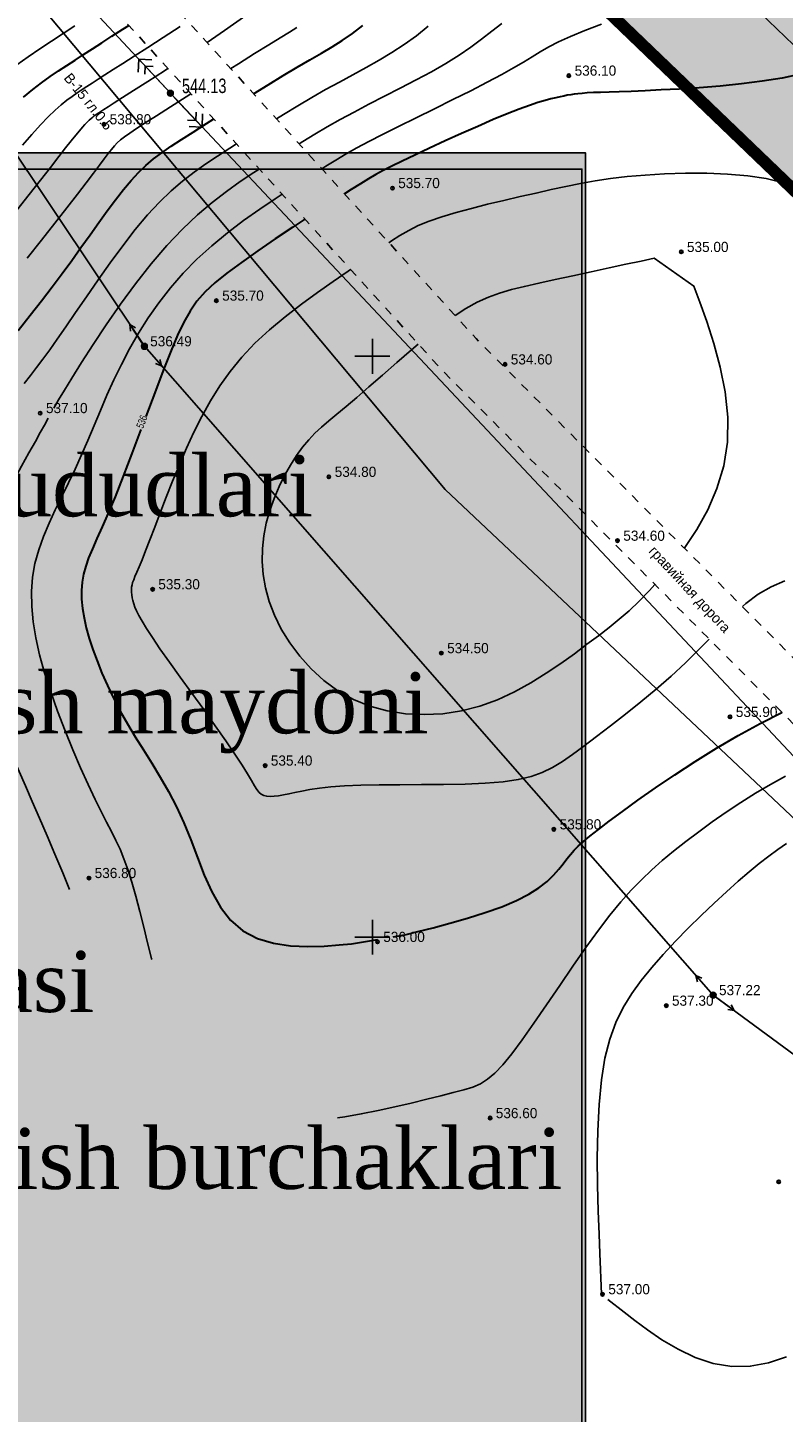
# Model space of a CAD drawing. Extents: x 0 to 363660, y 0 to 4201329.
# Tile 70 of 122: x 360270 to 360335, y 4200309 to 4200428. Entities that reach past the tile are written whole.
import ezdxf

# ---------------------------------------------------------------- set-up
doc = ezdxf.new("R2010")
doc.units = 0
doc.header["$LTSCALE"] = 0.5
doc.header["$MEASUREMENT"] = 0
doc.header["$PDMODE"] = 32
doc.header["$PDSIZE"] = 0.3
for name, pattern in [('CONTI', [0]), ('GOST2.303 6', [12, 8, -1.5, 1, -1.5]), ('Д_ТРОТ_ТРУБА', [3, 1.5, -1.5]), ('ДОРОГИ_СТРОЯЩ', [9, 8, -1])]:
    doc.linetypes.add(name, pattern=pattern)
for name, color, linetype in [('(004) Точки рельефа', 7, 'Continuous'), ('(014) Водопровод', 5, 'ИК_Водопровод -------в--------'), ('(022) Возд. Линии', 7, 'Continuous'), ('(025) Дорога', 7, 'Continuous'), ('GORIZDEFAULT', 32, 'CONTI'), ('PI_OT0', 172, 'CONTI'), ('PI_TT0', 5, 'CONTI'), ('PI_TTDEFAULT', 5, 'CONTI'), ('SETKR', 2, 'CONTI'), ('SIT_L0', 250, 'CONTI'), ('шрифт', 1, 'Continuous'), ('Штрих Стекло', 7, 'Continuous')]:
    doc.layers.add(name, color=color, linetype=linetype)
doc.layers.add('(032) Горизонтали утолщенные', color=32, linetype='Continuous', lineweight=30)
doc.layers.add('.', color=7, linetype='Continuous', lineweight=15)
doc.styles.add('BM-431', font='bm431.ttf')
doc.styles.add('D-431', font='d431.ttf')
doc.styles.add('SHRFT', font='TXT', dxfattribs={"width": 0.875})
doc.styles.get("Standard").update_dxf_attribs({"font": 'times.ttf'})
doc.styles.add('Times New Roman', font='times.ttf')
doc.linetypes.add('ИК_Водопровод -------в--------', pattern='A,9,-0.6,["В",Standard,S=1.2,R=0,X=0,Y=-0.6],-1.2', length=10.8)

# ---------------------------------------------------------------- blocks, each defined once
blk = doc.blocks.new('BL_333')
at = {"color": 0}
for p, q in [((0, -1.5), (0, 1.5)), ((-1.5, 0), (1.5, 0))]:
    blk.add_line(p, q, dxfattribs=at)
blk = doc.blocks.new('S1')
at = {"layer": '(022) Возд. Линии'}
for p, q in [((-2, 0), (-1.5, 0.25)), ((-2, 0), (-1.5, -0.25)), ((0, 0), (-2, 0))]:
    blk.add_line(p, q, dxfattribs=at)
blk = doc.blocks.new('S2')
at = {"layer": '(022) Возд. Линии'}
for p, q in [((0, 0), (2, 0)), ((2, 0), (1.5, 0.25)), ((2, 0), (1.5, -0.25))]:
    blk.add_line(p, q, dxfattribs=at)
blk = doc.blocks.new('SS')
at = {"layer": '(022) Возд. Линии'}
blk.add_circle((0, 0), 0.25, dxfattribs=at)
blk = doc.blocks.new('gergrgrre')
at = {"layer": '(014) Водопровод', "flags": 128}
blk.add_lwpolyline([(360036.44, 4200773.01), (360047.1, 4200750.31), (360089.76, 4200681.1), (360107.62, 4200655.8), (360141.83, 4200594.04), (360149.35, 4200580), (360206.51, 4200508.61), (360230.26, 4200479.39), (360306.28, 4200388.53), (360409.15, 4200291.55), (360456.11, 4200244.19), (360490.79, 4200199.34)], dxfattribs=at)
at = {"layer": '(025) Дорога', "linetype": 'Д_ТРОТ_ТРУБА', "flags": 128}
for points in [[(360044.2, 4200796.01), (360041.82, 4200791.77), (360042.36, 4200788.3), (360046.09, 4200780.21), (360059.01, 4200755.89), (360082.27, 4200713.42), (360119.84, 4200651.91), (360154.25, 4200588.27), (360168.95, 4200565.34), (360182.62, 4200547.77), (360213.04, 4200512.04), (360268.28, 4200446.26), (360308.93, 4200401.53), (360387.37, 4200322.59), (360428.12, 4200283.5), (360457.12, 4200256.42), (360464.89, 4200245.44), (360476.51, 4200228.26), (360489.06, 4200214.49), (360499.06, 4200202.98)], [(360034.86, 4200791.39), (360036.73, 4200790.5), (360038.76, 4200786.55), (360042.5, 4200778.43), (360055.49, 4200753.99), (360078.8, 4200711.41), (360116.37, 4200649.92), (360150.8, 4200586.24), (360165.68, 4200563.02), (360179.52, 4200545.24), (360209.99, 4200509.46), (360265.27, 4200443.63), (360306.03, 4200398.78), (360384.56, 4200319.74), (360425.37, 4200280.59), (360454.09, 4200253.78), (360461.6, 4200243.17), (360473.36, 4200225.78), (360486.07, 4200211.83), (360495.23, 4200201.29)]]:
    blk.add_lwpolyline(points, dxfattribs=at)
at = {"layer": '(032) Горизонтали утолщенные', "color": 32}
for points in [[(360289.78, 4200422.61, 538), (360291.02, 4200423.38, 538), (360292.32, 4200424.17, 538), (360293.53, 4200424.89, 538), (360294.62, 4200425.52, 538), (360295.61, 4200426.09, 538), (360296.53, 4200426.64, 538), (360297.41, 4200427.19, 538), (360298.29, 4200427.79, 538), (360299.18, 4200428.47, 538)], [(360269.97, 4200422.3, 540), (360270.77, 4200422.97, 540), (360271.52, 4200423.55, 540), (360272.26, 4200424.08, 540), (360272.97, 4200424.57, 540), (360273.68, 4200425.04, 540), (360274.4, 4200425.51, 540), (360275.13, 4200425.99, 540), (360275.9, 4200426.48, 540), (360276.71, 4200427, 540), (360277.58, 4200427.56, 540), (360278.53, 4200428.17, 540), (360279.03, 4200428.49, 540)], [(360336.86, 4200424.3, 536), (360335.29, 4200423.96, 536), (360333.58, 4200423.68, 536), (360331.78, 4200423.45, 536), (360329.94, 4200423.27, 536), (360328.14, 4200423.12, 536), (360326.43, 4200423.01, 536), (360324.86, 4200422.93, 536), (360323.48, 4200422.86, 536), (360322.29, 4200422.81, 536), (360321.26, 4200422.78, 536), (360320.39, 4200422.75, 536), (360319.65, 4200422.72, 536), (360319.03, 4200422.7, 536), (360318.51, 4200422.67, 536), (360318.08, 4200422.64, 536), (360317.7, 4200422.61, 536), (360317.38, 4200422.57, 536), (360317.08, 4200422.52, 536), (360316.79, 4200422.47, 536), (360316.5, 4200422.4, 536), (360316.17, 4200422.34, 536), (360315.81, 4200422.26, 536), (360315.38, 4200422.16, 536), (360314.87, 4200422.03, 536), (360314.26, 4200421.85, 536), (360313.52, 4200421.6, 536), (360312.65, 4200421.29, 536), (360311.61, 4200420.88, 536), (360310.4, 4200420.38, 536), (360309.07, 4200419.8, 536), (360307.67, 4200419.18, 536), (360306.26, 4200418.54, 536), (360304.91, 4200417.91, 536), (360303.65, 4200417.32, 536), (360302.56, 4200416.8, 536), (360301.67, 4200416.36, 536), (360300.94, 4200415.99, 536), (360300.29, 4200415.64, 536), (360299.66, 4200415.27, 536), (360298.98, 4200414.86, 536), (360298.19, 4200414.36, 536), (360297.61, 4200413.99, 536)], [(360269.49, 4200402.21, 538), (360270.53, 4200403.54, 538), (360271.51, 4200404.79, 538), (360272.42, 4200405.98, 538), (360273.28, 4200407.12, 538), (360274.11, 4200408.24, 538), (360274.91, 4200409.36, 538), (360275.69, 4200410.45, 538), (360276.44, 4200411.51, 538), (360277.17, 4200412.53, 538), (360277.88, 4200413.48, 538), (360278.56, 4200414.36, 538), (360279.22, 4200415.14, 538), (360279.86, 4200415.83, 538), (360280.5, 4200416.44, 538), (360281.16, 4200417, 538), (360281.88, 4200417.53, 538), (360282.67, 4200418.08, 538), (360283.56, 4200418.66, 538), (360284.57, 4200419.31, 538), (360285.73, 4200420.05, 538), (360286.34, 4200420.44, 538)], [(360294.2, 4200411.8, 536), (360293.16, 4200411.13, 536), (360291.63, 4200410.11, 536), (360290.13, 4200409.09, 536), (360288.73, 4200408.09, 536), (360287.48, 4200407.17, 536), (360286.45, 4200406.33, 536), (360285.61, 4200405.54, 536), (360284.9, 4200404.75, 536), (360284.3, 4200403.9, 536), (360283.76, 4200402.94, 536), (360283.23, 4200401.82, 536), (360282.67, 4200400.49, 536)], [(360282.67, 4200400.49, 536), (360282, 4200398.79, 536), (360281.26, 4200396.86, 536), (360280.49, 4200394.82, 536)], [(360280.07, 4200393.69, 536), (360279.29, 4200391.63, 536), (360278.54, 4200389.67, 536), (360277.85, 4200387.91, 536)], [(360277.85, 4200387.91, 536), (360277.26, 4200386.51, 536), (360276.74, 4200385.32, 536), (360276.28, 4200384.31, 536), (360275.89, 4200383.43, 536), (360275.57, 4200382.66, 536), (360275.32, 4200381.94, 536), (360275.13, 4200381.25, 536), (360275.01, 4200380.55, 536), (360274.96, 4200379.83, 536), (360274.97, 4200379.08, 536), (360275.04, 4200378.3, 536), (360275.18, 4200377.49, 536), (360275.37, 4200376.63, 536), (360275.63, 4200375.72, 536), (360275.94, 4200374.77, 536), (360276.3, 4200373.77, 536), (360276.72, 4200372.72, 536), (360277.19, 4200371.66, 536), (360277.72, 4200370.56, 536), (360278.29, 4200369.46, 536), (360278.92, 4200368.35, 536), (360279.59, 4200367.24, 536), (360280.29, 4200366.11, 536), (360281.02, 4200364.96, 536), (360281.74, 4200363.77, 536), (360282.45, 4200362.53, 536), (360283.14, 4200361.22, 536), (360283.78, 4200359.83, 536), (360284.37, 4200358.36, 536), (360284.94, 4200356.84, 536), (360285.53, 4200355.34, 536), (360286.18, 4200353.9, 536), (360286.92, 4200352.59, 536), (360287.8, 4200351.45, 536), (360288.86, 4200350.53, 536), (360290.1, 4200349.89, 536), (360291.5, 4200349.48, 536), (360292.96, 4200349.26, 536), (360294.44, 4200349.19, 536), (360295.85, 4200349.22, 536), (360297.13, 4200349.32, 536), (360298.21, 4200349.42, 536), (360300.45, 4200349.8, 536)], [(360312.41, 4200353.14, 536), (360313.48, 4200353.69, 536), (360314.35, 4200354.24, 536), (360315.05, 4200354.79, 536), (360315.61, 4200355.33, 536), (360316.07, 4200355.84, 536), (360316.44, 4200356.31, 536), (360316.76, 4200356.74, 536), (360317.06, 4200357.12, 536), (360317.37, 4200357.48, 536), (360317.73, 4200357.84, 536), (360318.17, 4200358.24, 536), (360318.74, 4200358.7, 536), (360319.46, 4200359.27, 536), (360320.39, 4200359.97, 536), (360321.53, 4200360.81, 536), (360322.87, 4200361.79, 536), (360324.39, 4200362.85, 536), (360326.04, 4200363.98, 536), (360327.8, 4200365.13, 536), (360329.63, 4200366.27, 536), (360331.5, 4200367.37, 536), (360333.38, 4200368.4, 536), (360335.25, 4200369.35, 536), (360335.26, 4200369.36, 536)], [(360301.79, 4200350.03, 536), (360302.79, 4200350.2, 536), (360303.91, 4200350.48, 536), (360305.23, 4200350.81, 536), (360306.68, 4200351.2, 536), (360308.2, 4200351.63, 536), (360309.71, 4200352.11, 536), (360311.14, 4200352.61, 536), (360312.41, 4200353.14, 536)]]:
    blk.add_polyline3d(points, dxfattribs=at)
at = {"linetype": 'Continuous', "elevation": 1.64}
blk.add_lwpolyline([(359968.11, 4200751.15), (360144.88, 4200568.6), (360208.91, 4200501.77), (360248.14, 4200449.09), (360280.37, 4200400.87), (360329.35, 4200345.01), (360410.63, 4200285.19), (360473.13, 4200219), (360491.26, 4200199.54)], dxfattribs=at)
at = {"layer": 'GORIZDEFAULT', "color": 32}
for points in [[(360269.88, 4200418.19, 539.5), (360270.68, 4200419.11, 539.5), (360271.42, 4200419.92, 539.5), (360272.09, 4200420.61, 539.5), (360272.68, 4200421.18, 539.5), (360273.21, 4200421.65, 539.5), (360273.7, 4200422.05, 539.5), (360274.15, 4200422.38, 539.5), (360274.58, 4200422.68, 539.5), (360275, 4200422.96, 539.5), (360275.42, 4200423.24, 539.5), (360275.88, 4200423.53, 539.5), (360276.39, 4200423.86, 539.5), (360276.98, 4200424.24, 539.5), (360277.68, 4200424.69, 539.5), (360278.51, 4200425.22, 539.5), (360279.5, 4200425.85, 539.5), (360280.68, 4200426.6, 539.5), (360282, 4200427.46, 539.5), (360283.44, 4200428.4, 539.5)], [(360285.77, 4200427.02, 539), (360287.26, 4200428.04, 539), (360289.1, 4200429.34, 539)], [(360287.81, 4200424.77, 538.5), (360288.47, 4200425.19, 538.5), (360289.86, 4200426.06, 538.5), (360291.08, 4200426.82, 538.5), (360292.07, 4200427.43, 538.5), (360292.87, 4200427.92, 538.5), (360293.51, 4200428.32, 538.5)], [(360291.74, 4200420.45, 537.5), (360292.36, 4200420.83, 537.5), (360293.57, 4200421.56, 537.5), (360294.78, 4200422.28, 537.5), (360295.98, 4200422.96, 537.5), (360297.16, 4200423.61, 537.5), (360298.33, 4200424.24, 537.5), (360299.47, 4200424.86, 537.5), (360300.59, 4200425.49, 537.5), (360301.68, 4200426.15, 537.5), (360302.75, 4200426.84, 537.5), (360303.79, 4200427.59, 537.5), (360304.8, 4200428.41, 537.5)], [(360293.69, 4200418.3, 537), (360294.01, 4200418.5, 537), (360295.05, 4200419.12, 537), (360296.12, 4200419.75, 537), (360297.24, 4200420.39, 537), (360298.43, 4200421.03, 537), (360299.71, 4200421.7, 537), (360301.04, 4200422.39, 537), (360302.41, 4200423.09, 537), (360303.76, 4200423.79, 537), (360305.08, 4200424.5, 537), (360306.33, 4200425.22, 537), (360307.47, 4200425.92, 537), (360308.48, 4200426.62, 537), (360309.41, 4200427.31, 537), (360310.28, 4200427.99, 537), (360311.16, 4200428.66, 537)], [(360319.73, 4200428.61, 536.5), (360318.3, 4200428.06, 536.5), (360317.06, 4200427.54, 536.5), (360316.03, 4200427.08, 536.5), (360315.19, 4200426.64, 536.5), (360314.45, 4200426.22, 536.5), (360313.75, 4200425.79, 536.5), (360313.01, 4200425.33, 536.5), (360312.16, 4200424.83, 536.5), (360311.14, 4200424.25, 536.5), (360309.9, 4200423.59, 536.5), (360308.48, 4200422.86, 536.5), (360306.94, 4200422.1, 536.5), (360305.34, 4200421.31, 536.5), (360303.76, 4200420.53, 536.5), (360302.25, 4200419.79, 536.5), (360300.88, 4200419.1, 536.5), (360299.7, 4200418.49, 536.5), (360298.67, 4200417.94, 536.5), (360297.74, 4200417.42, 536.5), (360296.87, 4200416.9, 536.5), (360295.99, 4200416.36, 536.5), (360295.65, 4200416.15, 536.5)], [(360269.39, 4200425.1, 540.5), (360270.37, 4200425.79, 540.5), (360271.37, 4200426.46, 540.5), (360272.36, 4200427.13, 540.5), (360273.37, 4200427.78, 540.5), (360274.38, 4200428.44, 540.5)], [(360269.39, 4200412.59, 539), (360270.45, 4200413.93, 539), (360271.42, 4200415.17, 539), (360272.28, 4200416.27, 539), (360273, 4200417.19, 539), (360273.59, 4200417.94, 539), (360274.08, 4200418.55, 539), (360274.47, 4200419.04, 539), (360274.78, 4200419.42, 539), (360275.04, 4200419.73, 539), (360275.25, 4200419.97, 539), (360275.45, 4200420.17, 539), (360275.62, 4200420.34, 539), (360275.78, 4200420.48, 539), (360275.92, 4200420.6, 539), (360276.06, 4200420.7, 539), (360276.19, 4200420.79, 539), (360276.31, 4200420.88, 539), (360276.45, 4200420.97, 539), (360276.62, 4200421.08, 539), (360276.88, 4200421.24, 539), (360277.24, 4200421.48, 539), (360277.77, 4200421.81, 539), (360278.49, 4200422.27, 539), (360279.44, 4200422.88, 539), (360280.66, 4200423.66, 539), (360282.09, 4200424.58, 539), (360282.4, 4200424.78, 539)], [(360270.29, 4200408.45, 538.5), (360271.52, 4200409.99, 538.5), (360272.66, 4200411.45, 538.5), (360273.7, 4200412.78, 538.5), (360274.61, 4200413.95, 538.5), (360275.37, 4200414.95, 538.5), (360275.99, 4200415.77, 538.5), (360276.5, 4200416.45, 538.5), (360276.91, 4200417, 538.5), (360277.25, 4200417.45, 538.5), (360277.54, 4200417.81, 538.5), (360277.79, 4200418.11, 538.5), (360278.04, 4200418.38, 538.5), (360278.32, 4200418.63, 538.5), (360278.67, 4200418.9, 538.5), (360279.11, 4200419.21, 538.5), (360279.69, 4200419.6, 538.5), (360280.45, 4200420.09, 538.5), (360281.41, 4200420.7, 538.5), (360282.61, 4200421.47, 538.5), (360283.98, 4200422.34, 538.5), (360284.38, 4200422.6, 538.5)], [(360270.03, 4200397.67, 537.5), (360270.56, 4200398.35, 537.5), (360271.09, 4200399.03, 537.5), (360271.63, 4200399.75, 537.5), (360272.22, 4200400.55, 537.5), (360272.87, 4200401.47, 537.5), (360273.61, 4200402.53, 537.5), (360274.45, 4200403.76, 537.5), (360275.39, 4200405.13, 537.5), (360276.39, 4200406.58, 537.5), (360277.43, 4200408.06, 537.5), (360278.51, 4200409.52, 537.5), (360279.58, 4200410.91, 537.5), (360280.64, 4200412.18, 537.5), (360281.67, 4200413.28, 537.5), (360282.67, 4200414.25, 537.5), (360283.66, 4200415.09, 537.5), (360284.65, 4200415.85, 537.5), (360285.65, 4200416.56, 537.5), (360286.67, 4200417.24, 537.5), (360287.73, 4200417.92, 537.5), (360288.3, 4200418.28, 537.5)], [(360272.58, 4200395.55, 537), (360272.98, 4200396.25, 537), (360273.48, 4200397.09, 537), (360274.11, 4200398.12, 537), (360274.96, 4200399.46, 537), (360275.96, 4200401.01, 537), (360277.09, 4200402.71, 537), (360278.32, 4200404.48, 537), (360279.62, 4200406.25, 537), (360280.96, 4200407.97, 537), (360282.31, 4200409.55, 537), (360283.64, 4200410.95, 537), (360284.94, 4200412.18, 537), (360286.2, 4200413.25, 537), (360287.44, 4200414.2, 537), (360288.63, 4200415.05, 537), (360289.79, 4200415.82, 537), (360290.26, 4200416.12, 537)], [(360331.86, 4200378.46, 535.5), (360332.17, 4200378.73, 535.5), (360333.22, 4200379.51, 535.5), (360334.33, 4200380.16, 535.5), (360335.53, 4200380.67, 535.5)], [(360336.44, 4200414.51, 535.5), (360335.29, 4200414.96, 535.5), (360333.9, 4200415.3, 535.5), (360332.32, 4200415.54, 535.5), (360330.59, 4200415.69, 535.5), (360328.79, 4200415.76, 535.5), (360326.96, 4200415.76, 535.5), (360325.17, 4200415.71, 535.5), (360323.48, 4200415.61, 535.5), (360321.94, 4200415.47, 535.5), (360320.51, 4200415.3, 535.5), (360319.18, 4200415.1, 535.5), (360317.91, 4200414.87, 535.5), (360316.66, 4200414.62, 535.5), (360315.4, 4200414.35, 535.5), (360314.1, 4200414.06, 535.5), (360312.74, 4200413.75, 535.5), (360311.33, 4200413.42, 535.5), (360309.92, 4200413.09, 535.5), (360308.53, 4200412.74, 535.5), (360307.21, 4200412.37, 535.5), (360305.99, 4200412.01, 535.5), (360304.89, 4200411.63, 535.5), (360303.95, 4200411.25, 535.5), (360303.13, 4200410.84, 535.5), (360302.38, 4200410.41, 535.5), (360301.64, 4200409.93, 535.5), (360301.43, 4200409.78, 535.5)], [(360292.23, 4200413.96, 536.5), (360291.64, 4200413.57, 536.5), (360290.3, 4200412.66, 536.5), (360288.92, 4200411.68, 536.5), (360287.53, 4200410.63, 536.5), (360286.18, 4200409.52, 536.5), (360284.9, 4200408.36, 536.5), (360283.71, 4200407.15, 536.5), (360282.62, 4200405.9, 536.5), (360281.61, 4200404.61, 536.5), (360280.7, 4200403.3, 536.5), (360279.86, 4200401.98, 536.5), (360279.09, 4200400.64, 536.5), (360278.39, 4200399.31, 536.5), (360277.75, 4200397.97, 536.5), (360277.15, 4200396.65, 536.5), (360276.58, 4200395.33, 536.5), (360276.04, 4200394.04, 536.5), (360275.51, 4200392.76, 536.5), (360274.97, 4200391.51, 536.5), (360274.42, 4200390.29, 536.5), (360273.84, 4200389.1, 536.5), (360273.26, 4200387.93, 536.5), (360272.69, 4200386.78, 536.5), (360272.16, 4200385.64, 536.5), (360271.68, 4200384.5, 536.5), (360271.27, 4200383.34, 536.5), (360270.95, 4200382.17, 536.5), (360270.75, 4200380.98, 536.5), (360270.66, 4200379.75, 536.5), (360270.67, 4200378.47, 536.5), (360270.8, 4200377.15, 536.5), (360271.03, 4200375.76, 536.5), (360271.35, 4200374.29, 536.5), (360271.78, 4200372.75, 536.5), (360272.31, 4200371.12, 536.5), (360272.9, 4200369.44, 536.5), (360273.54, 4200367.76, 536.5), (360274.21, 4200366.12, 536.5), (360274.88, 4200364.56, 536.5), (360275.53, 4200363.13, 536.5), (360276.12, 4200361.86, 536.5), (360276.65, 4200360.8, 536.5), (360277.12, 4200359.89, 536.5), (360277.54, 4200359.08, 536.5), (360277.92, 4200358.32, 536.5), (360278.28, 4200357.56, 536.5), (360278.61, 4200356.74, 536.5), (360278.95, 4200355.81, 536.5), (360279.29, 4200354.72, 536.5), (360279.63, 4200353.51, 536.5), (360279.97, 4200352.2, 536.5), (360280.31, 4200350.85, 536.5), (360280.65, 4200349.5, 536.5), (360280.97, 4200348.17, 536.5), (360281, 4200348.06, 536.5)], [(360326.87, 4200383.48, 535), (360326.91, 4200383.53, 535), (360327.94, 4200385.09, 535), (360328.88, 4200386.79, 535), (360329.67, 4200388.62, 535), (360330.26, 4200390.57, 535), (360330.59, 4200392.62, 535), (360330.61, 4200394.76, 535), (360330.38, 4200396.93, 535), (360329.96, 4200399.06, 535), (360329.41, 4200401.11, 535), (360328.81, 4200402.99, 535), (360328.2, 4200404.66, 535), (360327.67, 4200406.04, 535), (360324.26, 4200408.44, 535), (360323.16, 4200408.2, 535), (360321.84, 4200407.92, 535), (360320.38, 4200407.61, 535), (360318.83, 4200407.27, 535), (360317.27, 4200406.93, 535), (360315.75, 4200406.6, 535), (360314.34, 4200406.29, 535), (360313.09, 4200406.02, 535), (360311.98, 4200405.74, 535), (360310.95, 4200405.45, 535), (360309.99, 4200405.1, 535), (360309.03, 4200404.67, 535), (360308.05, 4200404.12, 535), (360307.13, 4200403.51, 535)], [(360298.13, 4200407.47, 535.5), (360297.91, 4200407.32, 535.5), (360296.64, 4200406.45, 535.5), (360295.29, 4200405.5, 535.5), (360293.89, 4200404.49, 535.5), (360292.49, 4200403.41, 535.5), (360291.14, 4200402.29, 535.5), (360289.89, 4200401.13, 535.5), (360288.76, 4200399.93, 535.5), (360287.76, 4200398.7, 535.5), (360286.87, 4200397.45, 535.5), (360286.06, 4200396.16, 535.5), (360285.32, 4200394.83, 535.5), (360284.64, 4200393.48, 535.5), (360284, 4200392.09, 535.5), (360283.39, 4200390.67, 535.5), (360282.8, 4200389.25, 535.5), (360282.24, 4200387.86, 535.5), (360281.73, 4200386.53, 535.5), (360281.26, 4200385.3, 535.5), (360280.84, 4200384.19, 535.5), (360280.47, 4200383.25, 535.5), (360280.17, 4200382.48, 535.5), (360279.92, 4200381.88, 535.5), (360279.72, 4200381.41, 535.5), (360279.56, 4200381.05, 535.5), (360279.45, 4200380.77, 535.5), (360279.36, 4200380.54, 535.5), (360279.31, 4200380.33, 535.5), (360279.27, 4200380.12, 535.5), (360279.26, 4200379.91, 535.5), (360279.26, 4200379.69, 535.5), (360279.29, 4200379.46, 535.5), (360279.33, 4200379.22, 535.5), (360279.39, 4200378.97, 535.5), (360279.47, 4200378.7, 535.5), (360279.56, 4200378.41, 535.5), (360279.7, 4200378.09, 535.5), (360279.89, 4200377.69, 535.5), (360280.17, 4200377.19, 535.5), (360280.55, 4200376.57, 535.5), (360281.06, 4200375.79, 535.5), (360281.71, 4200374.83, 535.5), (360282.52, 4200373.68, 535.5), (360283.45, 4200372.38, 535.5), (360284.45, 4200370.99, 535.5), (360285.48, 4200369.58, 535.5), (360286.47, 4200368.19, 535.5), (360287.38, 4200366.9, 535.5), (360288.16, 4200365.76, 535.5), (360288.78, 4200364.81, 535.5), (360289.24, 4200364.06, 535.5), (360289.59, 4200363.47, 535.5), (360289.86, 4200363.02, 535.5), (360290.06, 4200362.7, 535.5), (360290.25, 4200362.46, 535.5), (360290.43, 4200362.3, 535.5)], [(360303.96, 4200401.05, 535), (360303.36, 4200400.55, 535), (360302.1, 4200399.46, 535), (360300.87, 4200398.39, 535), (360299.71, 4200397.37, 535), (360298.66, 4200396.46, 535), (360297.74, 4200395.68, 535), (360296.94, 4200395.02, 535), (360296.24, 4200394.44, 535), (360295.62, 4200393.91, 535), (360295.05, 4200393.37, 535), (360294.52, 4200392.81, 535), (360294, 4200392.18, 535), (360293.47, 4200391.45, 535), (360292.95, 4200390.64, 535), (360292.44, 4200389.74, 535), (360291.97, 4200388.78, 535), (360291.54, 4200387.77, 535), (360291.17, 4200386.72, 535), (360290.87, 4200385.64, 535), (360290.65, 4200384.55, 535), (360290.53, 4200383.45, 535), (360290.5, 4200382.34, 535), (360290.59, 4200381.21, 535), (360290.79, 4200380.06, 535), (360291.11, 4200378.9, 535), (360291.57, 4200377.72, 535), (360292.16, 4200376.52, 535), (360292.89, 4200375.33, 535), (360293.75, 4200374.18, 535), (360294.73, 4200373.09, 535), (360295.83, 4200372.09, 535), (360297.04, 4200371.2, 535), (360298.37, 4200370.46, 535), (360299.79, 4200369.88, 535), (360301.29, 4200369.47, 535), (360302.86, 4200369.23, 535), (360304.45, 4200369.15, 535), (360306.07, 4200369.23, 535), (360307.67, 4200369.48, 535), (360309.25, 4200369.88, 535), (360310.78, 4200370.43, 535), (360312.25, 4200371.11, 535), (360313.65, 4200371.88, 535), (360314.98, 4200372.71, 535), (360316.23, 4200373.56, 535), (360317.4, 4200374.4, 535), (360318.48, 4200375.21, 535)], [(360267.27, 4200370.69, 537), (360267.12, 4200371.32, 537), (360266.98, 4200371.98, 537), (360266.73, 4200373.35, 537), (360266.52, 4200374.83, 537), (360266.37, 4200376.4, 537), (360266.3, 4200378.04, 537), (360266.33, 4200379.72, 537), (360266.49, 4200381.41, 537), (360266.78, 4200383.09, 537), (360267.22, 4200384.74, 537), (360267.78, 4200386.33, 537), (360268.42, 4200387.84, 537), (360269.11, 4200389.26, 537), (360269.79, 4200390.55, 537), (360270.43, 4200391.69, 537), (360270.99, 4200392.67, 537), (360271.41, 4200393.43, 537), (360271.77, 4200394.08, 537), (360272.09, 4200394.67, 537)], [(360318.48, 4200375.21, 535), (360319.47, 4200375.95, 535), (360320.38, 4200376.66, 535), (360321.25, 4200377.36, 535), (360322.11, 4200378.1, 535), (360322.97, 4200378.92, 535), (360323.86, 4200379.84, 535), (360324.33, 4200380.36, 535)], [(360290.43, 4200362.3, 535.5), (360290.65, 4200362.19, 535.5), (360290.91, 4200362.13, 535.5), (360291.2, 4200362.11, 535.5), (360291.54, 4200362.12, 535.5), (360291.91, 4200362.17, 535.5), (360292.34, 4200362.24, 535.5), (360292.81, 4200362.33, 535.5), (360293.33, 4200362.45, 535.5), (360293.93, 4200362.57, 535.5), (360294.63, 4200362.7, 535.5), (360295.46, 4200362.82, 535.5), (360296.44, 4200362.93, 535.5), (360297.61, 4200363.02, 535.5), (360299, 4200363.08, 535.5), (360300.6, 4200363.11, 535.5), (360302.37, 4200363.12, 535.5), (360304.24, 4200363.13, 535.5), (360306.13, 4200363.14, 535.5), (360307.98, 4200363.17, 535.5), (360309.71, 4200363.25, 535.5), (360311.26, 4200363.37, 535.5), (360312.56, 4200363.56, 535.5), (360313.67, 4200363.82, 535.5), (360314.63, 4200364.17, 535.5), (360315.51, 4200364.59, 535.5), (360316.36, 4200365.11, 535.5), (360317.24, 4200365.73, 535.5), (360318.2, 4200366.45, 535.5), (360319.3, 4200367.28, 535.5), (360320.51, 4200368.19, 535.5), (360321.79, 4200369.19, 535.5), (360323.11, 4200370.24, 535.5), (360324.44, 4200371.34, 535.5), (360325.73, 4200372.46, 535.5), (360326.96, 4200373.6, 535.5), (360328.09, 4200374.72, 535.5), (360329, 4200375.66, 535.5)], [(360273.91, 4200354.1, 537), (360273.34, 4200355.52, 537), (360272.66, 4200357.15, 537), (360272, 4200358.73, 537), (360271.35, 4200360.24, 537), (360270.72, 4200361.68, 537), (360270.13, 4200363.02, 537), (360269.59, 4200364.27, 537), (360269.08, 4200365.46, 537), (360268.62, 4200366.56, 537), (360268.21, 4200367.63, 537), (360267.84, 4200368.7, 537), (360267.5, 4200369.81, 537)], [(360297.63, 4200334.53, 536.5), (360299.04, 4200334.78, 536.5), (360300.49, 4200335.07, 536.5), (360301.93, 4200335.39, 536.5), (360303.34, 4200335.71, 536.5), (360304.68, 4200336.04, 536.5), (360305.9, 4200336.34, 536.5), (360306.97, 4200336.62, 536.5), (360307.88, 4200336.85, 536.5), (360308.64, 4200337.09, 536.5), (360309.31, 4200337.38, 536.5), (360309.93, 4200337.76, 536.5), (360310.56, 4200338.28, 536.5), (360311.24, 4200338.99, 536.5), (360312.01, 4200339.95, 536.5), (360312.9, 4200341.16, 536.5), (360313.91, 4200342.59, 536.5), (360315, 4200344.17, 536.5), (360316.13, 4200345.83, 536.5), (360317.27, 4200347.5, 536.5), (360318.39, 4200349.11, 536.5), (360319.46, 4200350.59, 536.5), (360320.46, 4200351.89, 536.5), (360321.39, 4200353.03, 536.5), (360322.29, 4200354.03, 536.5), (360323.17, 4200354.94, 536.5), (360324.06, 4200355.78, 536.5), (360324.97, 4200356.58, 536.5), (360325.94, 4200357.39, 536.5), (360326.99, 4200358.22, 536.5), (360328.1, 4200359.06, 536.5), (360329.26, 4200359.91, 536.5), (360330.47, 4200360.76, 536.5), (360331.72, 4200361.59, 536.5), (360333, 4200362.39, 536.5), (360334.29, 4200363.15, 536.5), (360335.59, 4200363.86, 536.5)], [(360335.65, 4200358.05, 537), (360334.91, 4200357.54, 537), (360334.13, 4200356.97, 537), (360333.32, 4200356.34, 537), (360332.44, 4200355.62, 537), (360331.5, 4200354.81, 537), (360330.49, 4200353.91, 537), (360329.42, 4200352.92, 537), (360328.31, 4200351.87, 537), (360327.2, 4200350.78, 537), (360326.11, 4200349.65, 537), (360325.05, 4200348.51, 537), (360324.06, 4200347.38, 537), (360323.15, 4200346.27, 537), (360322.33, 4200345.14, 537), (360321.6, 4200343.94, 537), (360320.97, 4200342.65, 537), (360320.45, 4200341.2, 537), (360320.03, 4200339.57, 537), (360319.72, 4200337.71, 537), (360319.52, 4200335.6, 537), (360319.41, 4200333.32, 537), (360319.37, 4200330.96, 537), (360319.39, 4200328.63, 537), (360319.45, 4200326.41, 537), (360319.52, 4200324.42, 537), (360319.6, 4200322.75, 537), (360319.72, 4200319.27, 537), (360319.76, 4200319.21, 537), (360319.82, 4200319.16, 537)], [(360296.99, 4200334.44, 536.5), (360297.63, 4200334.53, 536.5)], [(360320.27, 4200318.81, 537), (360321.69, 4200317.71, 537), (360322.59, 4200317, 537), (360323.68, 4200316.18, 537), (360324.94, 4200315.33, 537), (360326.32, 4200314.51, 537), (360327.81, 4200313.81, 537), (360329.36, 4200313.29, 537), (360330.95, 4200313.03, 537), (360332.54, 4200313.06, 537), (360334.12, 4200313.36, 537), (360335.66, 4200313.85, 537)]]:
    blk.add_polyline3d(points, dxfattribs=at)
at = {"layer": 'PI_TTDEFAULT', "color": 5}
for p in [(360316.92, 4200424.16, 536.1), (360276.89, 4200419.97, 538.8), (360301.74, 4200414.48, 535.7), (360326.6, 4200408.99, 535), (360286.57, 4200404.79, 535.7), (360280.37, 4200400.87, -15.63), (360311.43, 4200399.31, 534.6), (360271.4, 4200395.11, 537.1), (360296.26, 4200389.62, 534.8), (360321.11, 4200384.13, 534.6), (360281.08, 4200379.94, 535.3), (360305.94, 4200374.45, 534.5), (360330.8, 4200368.96, 535.9), (360290.77, 4200364.76, 535.4), (360315.63, 4200359.28, 535.8), (360275.6, 4200355.08, 536.8), (360300.45, 4200349.59, 536), (360325.31, 4200344.1, 537.3), (360329.35, 4200345.01, -17.8), (360310.14, 4200334.42, 536.6), (360334.99, 4200328.93, 537.3), (360319.82, 4200319.25, 537)]:
    blk.add_point(p, dxfattribs=at)
at = {"layer": '(022) Возд. Линии'}
for name, p, rotation in [('S1', (360280.22, 4200401.07, -15.63), 303.6874218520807), ('S2', (360280.53, 4200400.68, -15.63), 311.2454158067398), ('S1', (360329.18, 4200345.19, -17.8), 311.6467392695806), ('S2', (360329.55, 4200344.86, -17.8), 323.6478827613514)]:
    blk.add_blockref(name, p, dxfattribs=dict(at, rotation=rotation))
for p in [(360280.37, 4200400.86, -15.63), (360329.35, 4200345, -17.8)]:
    blk.add_blockref('SS', p, dxfattribs=at)
at = {"layer": 'SETKR', "color": 92}
for p in [(360300, 4200400), (360300, 4200350)]:
    blk.add_blockref('BL_333', p, dxfattribs=at)
at = {"layer": '(004) Точки рельефа', "style": 'D-431'}
for s, p in [('536.10', (360317.42, 4200424.16)), ('538.80', (360277.38, 4200419.97)), ('535.70', (360302.23, 4200414.48)), ('535.00', (360327.09, 4200408.98)), ('535.70', (360287.07, 4200404.79)), ('536.49', (360280.87, 4200400.86, -555.02)), ('534.60', (360311.92, 4200399.3)), ('537.10', (360271.9, 4200395.11)), ('534.80', (360296.76, 4200389.62)), ('534.60', (360321.61, 4200384.12)), ('535.30', (360281.57, 4200379.94)), ('534.50', (360306.44, 4200374.44)), ('535.90', (360331.3, 4200368.95)), ('535.40', (360291.26, 4200364.76)), ('535.80', (360316.13, 4200359.27)), ('536.80', (360276.09, 4200355.08)), ('536.00', (360300.94, 4200349.58)), ('537.22', (360329.85, 4200345, -555.02)), ('537.30', (360325.8, 4200344.09)), ('536.60', (360310.63, 4200334.41)), ('537.00', (360320.32, 4200319.25))]:
    blk.add_text(s, height=0.875, dxfattribs=at).set_placement(p)
at = {"layer": '(014) Водопровод', "color": 0, "linetype": 'Continuous', "style": 'BM-431'}
blk.add_text('В-15 гл.0.5', height=0.875, rotation=308.8775, dxfattribs=at).set_placement((360273.38, 4200423.94, 555.02))
at = {"layer": '(025) Дорога', "linetype": 'ДОРОГИ_СТРОЯЩ', "style": 'BM-431'}
blk.add_text('гравийная дорога', height=0.875, rotation=312.8935, dxfattribs=at).set_placement((360323.74, 4200383.18, -555.02))
at = {"layer": '(032) Горизонтали утолщенные', "color": 32, "style": 'SHRFT', "width": 0.75}
blk.add_text('536', height=0.656, rotation=69.4621, dxfattribs=at).set_placement((360280.26, 4200393.74, 536))
blk = doc.blocks.new('ееееее')
at = {"layer": 'PI_TT0', "color": 0}
blk.add_circle((-215.18, 568.38), 0.25, dxfattribs=at)
blk.add_point((-215.18, 568.38), dxfattribs=at)
at = {"layer": 'SIT_L0', "color": 250}
for p, q in [((-288.38, 647.62), (-215.18, 568.38)), ((-217.89, 571.32), (-217.94, 570.19)), ((-215.52, 568.75), (-217.89, 571.32)), ((-216.76, 571.27), (-217.89, 571.32)), ((-217.38, 570.02), (-217.35, 570.73)), ((-217.35, 570.73), (-216.64, 570.7)), ((-215.18, 568.38), (-151.38, 500.1)), ((-214.84, 568.01), (-212.45, 565.46)), ((-212.97, 566.75), (-213, 566.04)), ((-212.45, 565.46), (-212.41, 566.59)), ((-213, 566.04), (-213.7, 566.07)), ((-213.58, 565.5), (-212.45, 565.46))]:
    blk.add_line(p, q, dxfattribs=at)
at = {"layer": 'PI_OT0', "color": 0, "style": 'SHRFT', "width": 0.75}
blk.add_text('544.13', height=1.25, dxfattribs=at).set_placement((-214.18, 568.38))

msp = doc.modelspace()

# ---------------------------------------------------------------- hatches: boundary and pattern name
at = {"layer": '.', "ltscale": 0.149071}
h = msp.add_hatch(color=256, dxfattribs=at)
h.dxf.hatch_style = 1
h.set_gradient(color1=(255, 255, 255), tint=1)
h.paths.add_polyline_path([(359890.241, 4200193.891), (361190.241, 4200193.891), (361190.241, 4201328.891), (359890.241, 4201328.891)])
h.paths.add_polyline_path([(359905.241, 4201313.891), (361175.241, 4201313.891), (361175.241, 4200208.891), (359905.241, 4200208.891)], flags=16)
h = msp.add_hatch(color=256, dxfattribs=at)
h.dxf.hatch_style = 1
h.set_gradient(color1=(51, 204, 0), color2=(51, 204, 0), tint=1)
edge = h.paths.add_edge_path()
edge.add_line((361134.955, 4200608.327), (360514.494, 4200266.411))
edge.add_arc((360509.185, 4200276.045), 11, 226.16627, 298.85775, ccw=False)
edge.add_line((360501.567, 4200268.11), (360238.667, 4200520.519))
edge.add_line((360238.667, 4200520.519), (360063.771, 4200791.021))
edge.add_line((360063.771, 4200791.021), (360055.869, 4200786.666))
edge.add_line((360055.869, 4200786.666), (360231.678, 4200514.752))
edge.add_line((360231.678, 4200514.752), (360505.949, 4200251.426))
edge.add_line((360505.949, 4200251.426), (361159.312, 4200611.473))
edge.add_line((361159.312, 4200611.473), (360747.942, 4201168.046))
edge.add_line((360747.942, 4201168.046), (360739.99, 4201163.663))
edge.add_line((360739.99, 4201163.663), (361138.492, 4200624.499))
edge.add_arc((361129.646, 4200617.961), 11, -61.14225, 36.46852, ccw=False)
h.paths.add_polyline_path([(360635.673, 4200691.995), (360780.102, 4200429.905), (360566.526, 4200312.211), (360568.119, 4200309.29), (360507.955, 4200275.985), (360501.782, 4200287.198), (360494.307, 4200283.398), (360465.92, 4200310.652), (360492.99, 4200325.73), (360496.558, 4200319.096), (360521.869, 4200333.03), (360529.686, 4200318.832), (360555.304, 4200332.783), (360566.527, 4200312.211), (360586.689, 4200323.322), (360558.05, 4200375.292), (360464.998, 4200324.014), (360283.729, 4200498.05)], flags=16)
edge = h.paths.add_edge_path(flags=17)
edge.add_line((361133.667, 4200620.933), (360949.42, 4200870.214))
edge.add_arc((360945.4, 4200867.242), 5, 36.46852, 118.85775)
edge.add_line((360942.986, 4200871.621), (360648.845, 4200709.53))
edge.add_arc((360651.259, 4200705.151), 5, 118.85775, 208.85775)
edge.add_line((360646.88, 4200702.738), (360795.17, 4200433.642))
edge.add_arc((360799.549, 4200436.055), 5, 208.85775, 298.85775)
edge.add_line((360801.962, 4200431.676), (361132.059, 4200613.582))
edge.add_arc((361129.646, 4200617.961), 5, 298.85775, 396.46852)
h.paths.add_polyline_path([(360656.693, 4200703.578), (360944.264, 4200862.049), (361123.713, 4200619.259), (360801.122, 4200441.489)], flags=16)
edge = h.paths.add_edge_path(flags=17)
edge.add_line((360789.915, 4200430.746), (360641.624, 4200699.842))
edge.add_arc((360637.246, 4200697.429), 5, 28.86341, 118.85775)
edge.add_line((360634.832, 4200701.808), (360274.624, 4200503.308))
edge.add_arc((360277.037, 4200498.929), 5, 118.85775, 226.16627)
edge.add_line((360273.574, 4200495.323), (360505.722, 4200272.438))
edge.add_arc((360509.185, 4200276.045), 5, 226.16627, 298.85775)
edge.add_line((360511.598, 4200271.666), (360519.249, 4200275.882))
edge.add_line((360519.249, 4200275.882), (360524.504, 4200278.777))
edge.add_line((360524.504, 4200278.777), (360787.949, 4200423.954))
edge.add_arc((360785.536, 4200428.333), 5, 298.85775, 388.85775)
edge = h.paths.add_edge_path(flags=17)
edge.add_arc((360385.769, 4200927.93), 5, 28.85775, 118.85775)
edge.add_line((360383.356, 4200932.309), (360379.852, 4200930.379))
edge.add_line((360379.852, 4200930.379), (360528.625, 4200660.407))
edge.add_line((360528.625, 4200660.407), (360265.595, 4200515.46))
edge.add_line((360265.595, 4200515.46), (360250.316, 4200530.13))
edge.add_line((360250.316, 4200530.13), (360093.542, 4200772.602))
edge.add_line((360093.542, 4200772.602), (360090.338, 4200770.837))
edge.add_arc((360092.751, 4200766.458), 5, 118.85775, 212.88524)
edge.add_line((360088.552, 4200763.743), (360240.685, 4200528.449))
edge.add_line((360240.685, 4200528.449), (360243.327, 4200524.363))
edge.add_line((360243.327, 4200524.363), (360261.485, 4200506.929))
edge.add_arc((360264.948, 4200510.536), 5, 226.16627, 298.85775)
edge.add_line((360267.361, 4200506.157), (360536.472, 4200654.455))
edge.add_arc((360534.059, 4200658.834), 5, 298.85915, 388.85698)
edge.add_line((360538.438, 4200661.247), (360390.148, 4200930.343))
edge = h.paths.add_edge_path(flags=17)
edge.add_line((360749.145, 4201133.884), (360745.026, 4201131.614))
edge.add_line((360745.026, 4201131.614), (360929.872, 4200881.521))
edge.add_line((360929.872, 4200881.521), (360645.109, 4200724.598))
edge.add_line((360645.109, 4200724.598), (360496.336, 4200994.569))
edge.add_line((360496.336, 4200994.569), (360492.833, 4200992.639))
edge.add_arc((360495.246, 4200988.26), 5, 118.85775, 208.85855)
edge.add_line((360490.867, 4200985.847), (360639.157, 4200716.751))
edge.add_arc((360643.536, 4200719.164), 5, 208.85775, 298.85137)
edge.add_line((360645.949, 4200714.785), (360938.218, 4200875.845))
edge.add_arc((360935.805, 4200880.224), 5, 298.85775, 396.46852)
edge.add_line((360939.826, 4200883.196), (360755.579, 4201132.477))
edge.add_arc((360751.558, 4201129.505), 5, 36.46939, 118.85775)
h = msp.add_hatch(color=256, dxfattribs=at)
h.dxf.hatch_style = 1
h.set_gradient(color1=(255, 255, 255), tint=1)
h.paths.add_polyline_path([(360167.047, 4200417.506), (360318.365, 4200417.506), (360318.365, 4200230.295), (360167.047, 4200230.295)])
h = msp.add_hatch(color=256, dxfattribs=at)
h.dxf.hatch_style = 1
h.set_gradient(color1=(255, 255, 255), tint=1)
h.paths.add_polyline_path([(359937.258, 4200416.12), (360318.051, 4200416.12), (360318.051, 4200217.953), (359937.258, 4200217.953)])
at = {"layer": 'Штрих Стекло', "linetype": 'Continuous'}
h = msp.add_hatch(color=5, dxfattribs=at)
h.dxf.hatch_style = 1
h.set_gradient(color1=(173, 173, 173), color2=(166, 166, 166), one_color=1, tint=0.65)
edge = h.paths.add_edge_path()
edge.add_line((360067.205, 4200806.615), (360049.645, 4200796.938))
edge.add_arc((360052.059, 4200792.559), 5, 32.88524, 118.85775, ccw=False)
edge.add_line((360056.257, 4200795.274), (360060.259, 4200789.085))
edge.add_line((360060.259, 4200789.085), (360069.039, 4200793.924))
edge.add_line((360069.039, 4200793.924), (360065.267, 4200799.758))
edge.add_arc((360069.63, 4200802.227), 5.014, 118.92591, 209.50369, ccw=False)
edge = h.paths.add_edge_path()
edge.add_line((360236.317, 4200517.23), (360498.797, 4200265.225))
edge.add_arc((360509.185, 4200276.045), 15, 226.16627, 298.85775)
edge.add_line((360516.425, 4200262.908), (361136.886, 4200604.824))
edge.add_arc((361129.646, 4200617.961), 15, 298.85775, 396.46852)
edge.add_line((361141.709, 4200626.877), (360736.189, 4201168.806))
edge.add_arc((360740.21, 4201171.777), 5, 118.85775, 216.46852, ccw=False)
edge.add_line((360737.797, 4201176.157), (360731.547, 4201172.713))
edge.add_line((360731.547, 4201172.713), (361139.296, 4200625.094))
edge.add_arc((361129.646, 4200617.961), 12, -61.14225, 36.46852, ccw=False)
edge.add_line((361135.438, 4200607.451), (360507.891, 4200266.197))
edge.add_line((360507.891, 4200266.197), (360237.512, 4200520.465))
edge.add_line((360237.512, 4200520.465), (360062.893, 4200790.537))
edge.add_line((360062.893, 4200790.537), (360060.259, 4200789.085))
edge.add_line((360060.259, 4200789.085), (360234.992, 4200518.836))
edge.add_arc((360242.55, 4200523.723), 9, 212.88524, 226.16627)
edge = h.paths.add_edge_path(flags=16)
edge.add_line((360274.624, 4200503.308), (360634.832, 4200701.808))
edge.add_arc((360637.246, 4200697.429), 5, 28.85775, 118.85775, ccw=False)
edge.add_line((360641.625, 4200699.842), (360789.915, 4200430.746))
edge.add_arc((360785.536, 4200428.333), 5, -61.14225, 28.85775, ccw=False)
edge.add_line((360787.949, 4200423.954), (360511.598, 4200271.666))
edge.add_arc((360509.185, 4200276.045), 5, 226.82384, 298.85775, ccw=False)
edge.add_line((360505.764, 4200272.399), (360273.569, 4200495.328))
edge.add_arc((360277.037, 4200498.929), 5, 118.85775, 226.07521, ccw=False)
h.paths.add_polyline_path([(360274.624, 4200503.308), (360631.329, 4200699.877), (360780.102, 4200429.905), (360509.832, 4200280.969)], flags=0)
edge = h.paths.add_edge_path(flags=16)
edge.add_line((360648.845, 4200709.53), (360942.986, 4200871.621))
edge.add_arc((360945.4, 4200867.242), 5, 36.46852, 118.85775, ccw=False)
edge.add_line((360949.42, 4200870.214), (361133.667, 4200620.933))
edge.add_arc((361129.646, 4200617.961), 5, -61.14225, 36.46852, ccw=False)
edge.add_line((361132.059, 4200613.582), (360801.962, 4200431.676))
edge.add_arc((360799.549, 4200436.055), 5, 208.85775, 298.85775, ccw=False)
edge.add_line((360795.17, 4200433.642), (360646.88, 4200702.738))
edge.add_arc((360651.259, 4200705.151), 5, 118.85775, 208.85775, ccw=False)
h.paths.add_polyline_path([(360652.349, 4200711.46), (360938.867, 4200869.351), (361123.713, 4200619.259), (360801.122, 4200441.489)], flags=0)
edge = h.paths.add_edge_path(flags=17)
edge.add_line((361139.296, 4200625.094), (360731.547, 4201172.713))
edge.add_line((360731.547, 4201172.713), (360723.659, 4201168.366))
edge.add_arc((360726.073, 4201163.987), 5, 36.46852, 118.85775, ccw=False)
edge.add_line((360730.093, 4201166.959), (360939.826, 4200883.196))
edge.add_arc((360935.805, 4200880.224), 5, -61.14225, 36.46852, ccw=False)
edge.add_line((360938.218, 4200875.845), (360645.95, 4200714.785))
edge.add_arc((360643.536, 4200719.164), 5, 208.85775, 298.85775, ccw=False)
edge.add_line((360639.157, 4200716.751), (360490.867, 4200985.847))
edge.add_arc((360495.246, 4200988.26), 5, 118.85775, 208.85775, ccw=False)
edge.add_line((360492.833, 4200992.639), (360478.82, 4200984.917))
edge.add_arc((360481.233, 4200980.538), 5, 28.85775, 118.85775, ccw=False)
edge.add_line((360485.612, 4200982.951), (360633.903, 4200713.855))
edge.add_arc((360629.523, 4200711.442), 5, -61.14225, 28.85552, ccw=False)
edge.add_line((360631.937, 4200707.063), (360550.485, 4200662.177))
edge.add_arc((360548.072, 4200666.557), 5, 208.85775, 298.85775, ccw=False)
edge.add_line((360543.693, 4200664.143), (360395.403, 4200933.239))
edge.add_arc((360399.782, 4200935.652), 5, 118.85775, 208.85775, ccw=False)
edge.add_line((360397.369, 4200940.032), (360749.145, 4201133.884))
edge.add_arc((360751.558, 4201129.505), 5, 36.46852, 118.85775, ccw=False)
edge.add_line((360755.579, 4201132.477), (360745.985, 4201145.458))
edge.add_arc((360741.964, 4201142.486), 5, -61.14225, 36.46852, ccw=False)
edge.add_line((360744.377, 4201138.107), (360086.378, 4200775.506))
edge.add_arc((360084.042, 4200779.927), 5, 212.88524, 297.85041, ccw=False)
edge.add_line((360079.844, 4200777.212), (360088.552, 4200763.743))
edge.add_arc((360092.751, 4200766.458), 5, 118.85775, 212.88524, ccw=False)
edge.add_line((360090.338, 4200770.837), (360383.356, 4200932.309))
edge.add_arc((360385.769, 4200927.93), 5, 28.85775, 118.85775, ccw=False)
edge.add_line((360390.148, 4200930.343), (360538.438, 4200661.248))
edge.add_arc((360534.059, 4200658.834), 5, -61.14225, 28.85775, ccw=False)
edge.add_line((360536.472, 4200654.455), (360267.361, 4200506.157))
edge.add_arc((360264.948, 4200510.536), 5, 226.16627, 298.85775, ccw=False)
edge.add_line((360261.485, 4200506.929), (360243.327, 4200524.363))
edge.add_line((360243.327, 4200524.363), (360069.039, 4200793.924))
edge.add_line((360069.039, 4200793.924), (360062.893, 4200790.537))
edge.add_line((360062.893, 4200790.537), (360237.512, 4200520.465))
edge.add_line((360237.512, 4200520.465), (360507.891, 4200266.197))
edge.add_line((360507.891, 4200266.197), (361135.438, 4200607.451))
edge.add_arc((361129.646, 4200617.961), 12, 298.85775, 396.46852)

# ---------------------------------------------------------------- linework, layer by layer
at = {"ltscale": 0.149071, "const_width": 0.1}
msp.add_lwpolyline([(359943.476, 4200738.432), (360053.157, 4200798.874, -0.3937719), (360059.769, 4200797.209), (360238.667, 4200520.519), (360501.567, 4200268.11, 0.3282587), (360514.494, 4200266.411), (361134.955, 4200608.327, 0.4536768), (361138.492, 4200624.499), (360736.189, 4201168.806, -0.4536768), (360737.797, 4201176.157), (360868.753, 4201248.322)], format="xyb", dxfattribs=at)
msp.add_lwpolyline([(360052.603, 4200791.717), (360231.678, 4200514.752), (360505.949, 4200251.426), (361159.312, 4200611.473), (360744.344, 4201172.914)], dxfattribs=at)
at = {"color": 1, "linetype": 'GOST2.303 6', "lineweight": 30, "const_width": 1.035}
msp.add_lwpolyline([(360055.869, 4200786.666), (360747.942, 4201168.046), (361159.312, 4200611.473), (360505.949, 4200251.426), (360231.678, 4200514.752)], close=True, dxfattribs=at)
at = {"color": 7, "ltscale": 0.149071, "true_color": 0xffffff, "elevation": 1214963.271}
msp.add_lwpolyline([(360167.047, 4200417.506), (360318.365, 4200417.506), (360318.365, 4200230.295), (360167.047, 4200230.295)], close=True, dxfattribs=at)
at = {"color": 7, "ltscale": 0.149071, "true_color": 0xffffff}
msp.add_lwpolyline([(359937.258, 4200416.12), (360318.051, 4200416.12), (360318.051, 4200217.953), (359937.258, 4200217.953)], close=True, dxfattribs=at)

# ---------------------------------------------------------------- block references
at = {"linetype": 'Continuous'}
msp.add_blockref('gergrgrre', (0, 0), dxfattribs=at)
at = {"color": 0, "rotation": 0.1683458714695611}
msp.add_blockref('ееееее', (360499.456, 4199854.903), dxfattribs=at)

# ---------------------------------------------------------------- texts
at = {"layer": 'шрифт', "color": 0, "char_height": 5.25, "width": 118.97539, "attachment_point": 1, "style": 'Times New Roman'}
for s, insert in [('- Loyihaviy lot xududlari', (360214.946, 4200391.476, 0.011)), ('-  Obodonlashtirish maydoni', (360213.901, 4200372.795, 0.011)), ('-   Hudud chegarasi', (360213.962, 4200348.805, 0.011)), ('-  Chegara va sinish burchaklari', (360215.307, 4200333.572, 0.011))]:
    msp.add_mtext(s, dxfattribs=dict(at, insert=insert))

doc.saveas('drawing.dxf')
